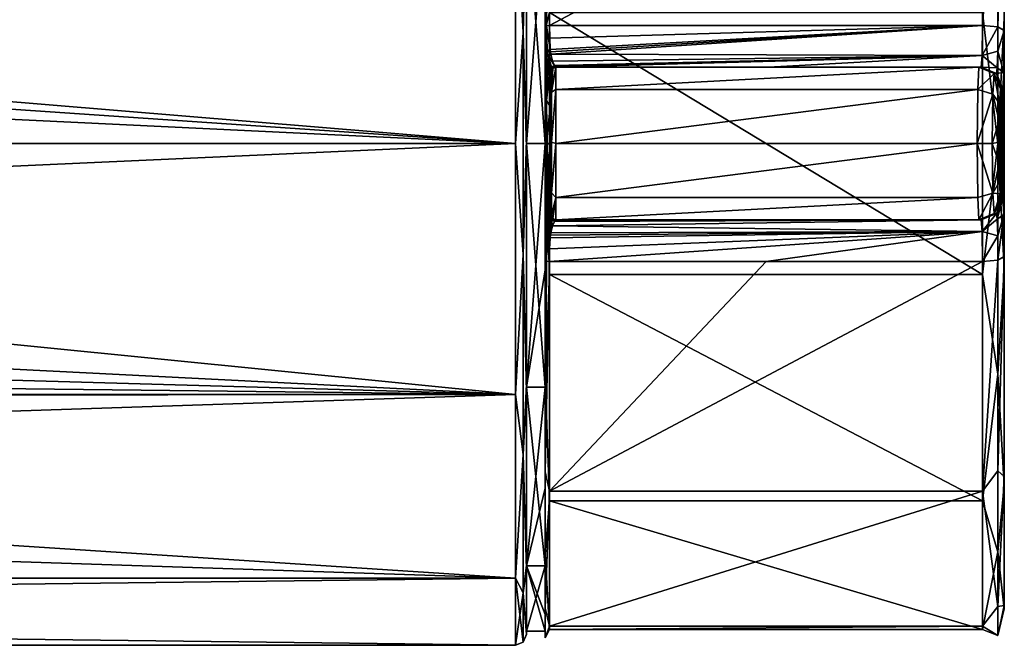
# Model space of a CAD drawing. Header units: metres. Extents: x -150 to 150, y -23 to 71.
# Tile 11 of 13: x 105 to 150, y -23 to 6. Entities that reach past the tile are written whole.
import ezdxf

# ---------------------------------------------------------------- set-up
doc = ezdxf.new("R2010")
doc.units = ezdxf.units.M
doc.layers.add('solid_26_009_130_XXX', color=7, linetype='CONTINUOUS')

msp = doc.modelspace()

# ---------------------------------------------------------------- linework, layer by layer
at = {"layer": 'solid_26_009_130_XXX'}
for points in [[(149.90741, 21.180714, 6.029254), (149.907562, -21.333866, -5.461726), (149.907562, 21.333427, -5.463437)], [(149.907562, 21.333427, -5.463437), (149.907562, -21.333866, -5.461726), (149.907684, -15.676447, -15.466255)], [(149.907562, 21.333427, -5.463437), (149.907684, -15.676447, -15.466255), (149.907684, 15.675041, -15.46768)], [(149.907288, 15.25854, 15.879529), (149.90741, -21.180296, 6.030725), (149.90741, 21.180714, 6.029254)], [(149.90741, 21.180714, 6.029254), (149.90741, -21.180296, 6.030725), (149.907562, -21.333866, -5.461726)], [(128.854691, 5.366802, 22.168701), (128.91626, 5.398714, 22.300518), (129.054565, 15.937211, 16.583456)], [(128.854721, 11.030671, 19.964403), (128.854691, 5.366802, 22.168701), (129.054565, 15.937211, 16.583456)], [(128.91626, 5.398714, 22.300518), (129.054489, 5.411765, 22.354429), (129.054565, 15.937211, 16.583456)], [(148.907532, 15.937211, 16.583698), (129.054565, 15.937211, 16.583456), (129.054489, 5.411765, 22.354429)], [(148.907455, 5.411765, 22.354671), (148.907532, 15.937211, 16.583698), (129.054489, 5.411765, 22.354429)], [(149.606796, 15.003987, 17.054596), (148.907532, 15.937211, 16.583698), (148.907455, 5.411765, 22.354671)], [(149.907684, 15.675041, -15.46768), (149.907684, -15.676447, -15.466255), (149.907745, -5.748523, -21.258066)], [(149.907684, 15.675041, -15.46768), (149.907745, -5.748523, -21.258066), (149.907745, 5.746369, -21.25865)], [(149.606796, 15.003987, 17.054596), (148.907455, 5.411765, 22.354671), (149.606735, 5.344671, 22.077538)], [(149.907288, 15.25854, 15.879529), (149.606735, 5.344671, 22.077538), (149.613342, 5.343138, 22.071205)], [(149.907288, 15.25854, 15.879529), (149.606796, 15.003987, 17.054596), (149.606735, 5.344671, 22.077538)], [(149.907288, 15.25854, 15.879529), (149.613342, 5.343138, 22.071205), (149.907227, 5.181652, 21.404163)], [(149.907288, 15.25854, 15.879529), (149.907227, 5.181652, 21.404163), (149.907288, -15.257607, 15.880424)], [(149.907288, 15.25854, 15.879529), (149.907288, -15.257607, 15.880424), (149.90741, -21.180296, 6.030725)], [(127.853554, 14.248958, 17.867628), (127.5, 11.5, 19.918585), (127.853554, 5.085394, 22.280567)], [(127.5, 11.5, -19.918585), (127.853554, 14.248958, -17.867628), (127.853554, 5.085394, -22.280567)], [(128, 11.375036, 19.41283), (127.853554, 14.248958, 17.867628), (127.853554, 5.085394, 22.280567)], [(127.853554, 5.085394, -22.280567), (127.853554, 14.248958, -17.867628), (128, 11.027403, -19.612391)], [(127.5, 11.5, 19.918585), (-127.5, 11.5, 19.918585), (-127.5, 0, 23)], [(127.5, 0, 23), (127.5, 11.5, 19.918585), (-127.5, 0, 23)], [(5.993629, 10.08392, -20.671589), (127.5, 11.5, -19.918585), (127.5, 0, -23)], [(127.853554, 5.085394, 22.280567), (127.5, 11.5, 19.918585), (127.5, 0, 23)], [(127.5, 0, -23), (127.5, 11.5, -19.918585), (127.853554, 5.085394, -22.280567)], [(128, 0.200335, 22.499094), (128, 11.375036, 19.41283), (127.853554, 5.085394, 22.280567)], [(128, 0, 22.387011), (128, 11.375036, 19.41283), (128, 0.200335, 22.499094)], [(128, 0, 22.387011), (128, 11.175027, 19.392683), (128, 11.375036, 19.41283)], [(127.853554, 5.085394, -22.280567), (128, 11.027403, -19.612391), (128, -0.200335, -22.499094)], [(128, 11.175027, -19.318745), (128, 0, -22.31307), (128, 11.027403, -19.612391)], [(128.850281, 0, -22.312933), (128, 0, -22.31307), (128, 11.175027, -19.318745)], [(128.850281, 0, -22.312933), (128, 11.175027, -19.318745), (128.850235, 11.175027, -19.318605)], [(128.849762, 11.175027, 19.39282), (128, 11.175027, 19.392683), (128, 0, 22.387011)], [(128.849762, 11.175027, 19.39282), (128, 0, 22.387011), (128.849731, 0, 22.387148)], [(128, 0, -22.31307), (128, -0.200335, -22.499094), (128, 11.027403, -19.612391)], [(128.849762, 11.175027, 19.39282), (128.849731, 0, 22.387148), (128.849762, 10.003901, 20.250048)], [(128.849762, 10.003901, 20.250048), (128.854691, 5.366802, 22.168701), (128.854721, 11.030671, 19.964403)], [(128.850235, 11.175027, -19.318605), (128.85025, 10.004671, -20.249329), (128.850281, 4.076435, -22.215107)], [(128.850235, 11.175027, -19.318605), (128.850281, 4.076435, -22.215107), (128.850281, 1.994145, -22.497784)], [(128.850281, 0, -22.312933), (128.850235, 11.175027, -19.318605), (128.850281, 1.994145, -22.497784)], [(128.85025, 10.004671, -20.249329), (128.855209, 10.910499, -20.029991), (128.85524, 5.233486, -22.200212)], [(128.85524, 5.233486, -22.200212), (128.855209, 10.910499, -20.029991), (129.055038, 6.001857, -22.202929)], [(149.607254, 10.569992, -20.105289), (149.607285, 0, -22.714426), (148.908005, 6.001857, -22.202686)], [(149.907745, 5.746369, -21.25865), (149.607285, 0, -22.714426), (149.607254, 10.569992, -20.105289)], [(8.657667, 8.103149, -21.525311), (5.993629, 10.08392, -20.671589), (127.5, 0, -23)], [(128.849762, 10.003901, 20.250048), (128.849731, 4.075724, 22.215578), (128.854691, 5.366802, 22.168701)], [(128.849731, 0, 22.387148), (128.849731, 4.075724, 22.215578), (128.849762, 10.003901, 20.250048)], [(128.850281, 4.076435, -22.215107), (128.85025, 10.004671, -20.249329), (128.85524, 5.233486, -22.200212)], [(10.571868, 5.604692, -22.306667), (8.657667, 8.103149, -21.525311), (127.5, 0, -23)], [(128.85524, 5.233486, -22.200212), (129.055038, 6.001857, -22.202929), (129.055038, -6.001857, -22.202929)], [(148.908005, -6.001857, -22.202686), (129.055038, -6.001857, -22.202929), (129.055038, 6.001857, -22.202929)], [(148.908005, 6.001857, -22.202686), (148.908005, -6.001857, -22.202686), (129.055038, 6.001857, -22.202929)], [(149.607285, 0, -22.714426), (148.908005, -6.001857, -22.202686), (148.908005, 6.001857, -22.202686)], [(10.571868, 5.604692, -22.306667), (127.5, 0, -23), (12.069973, 0, -23)], [(149.907745, 5.746369, -21.25865), (149.907745, -5.748523, -21.258066), (149.607285, 0, -22.714426)], [(127.853554, 5.085394, 22.280567), (127.5, 0, 23), (127.853554, -5.085394, 22.280567)], [(127.5, 0, -23), (127.853554, 5.085394, -22.280567), (127.853554, -5.085394, -22.280567)], [(128, 0.200335, 22.499094), (127.853554, 5.085394, 22.280567), (127.853554, -5.085394, 22.280567)], [(127.853554, -5.085394, -22.280567), (127.853554, 5.085394, -22.280567), (128, -0.200335, -22.499094)], [(128.849731, 4.075724, 22.215578), (128.860077, 4.734177, 22.413399), (128.854691, 5.366802, 22.168701)], [(128.850281, 4.076435, -22.215107), (128.85524, 5.233486, -22.200212), (128.85524, 2.581501, -22.662182)], [(128.886688, 4.185946, 22.81229), (128.91626, 5.398714, 22.300518), (128.854691, 5.366802, 22.168701)], [(128.860077, 4.734177, 22.413399), (128.886688, 4.185946, 22.81229), (128.854691, 5.366802, 22.168701)], [(128.85524, 2.581501, -22.662182), (128.85524, 5.233486, -22.200212), (129.055038, -6.001857, -22.202929)], [(128.886688, 4.185946, 22.81229), (128.951523, 4.275213, 22.904011), (128.91626, 5.398714, 22.300518)], [(129.085205, 4.316296, 22.93623), (129.054489, 5.411765, 22.354429), (128.91626, 5.398714, 22.300518)], [(128.951523, 4.275213, 22.904011), (129.085205, 4.316296, 22.93623), (128.91626, 5.398714, 22.300518)], [(129.059692, 4.823497, 22.578375), (148.907455, 5.411765, 22.354671), (129.054489, 5.411765, 22.354429)], [(129.059692, 4.823497, 22.578375), (129.054489, 5.411765, 22.354429), (129.085205, 4.316296, 22.93623)], [(129.059692, 4.823497, 22.578375), (129.085205, 4.316296, 22.93623), (148.907455, 5.411765, 22.354671)], [(129.098328, 4.198947, 23.050398), (148.907455, 5.411765, 22.354671), (129.085205, 4.316296, 22.93623)], [(129.098328, 4.198947, 23.050398), (129.115021, 4.09059, 23.170502), (148.907455, 5.411765, 22.354671)], [(129.115021, 4.09059, 23.170502), (148.888321, 4.035631, 23.238113), (148.907455, 5.411765, 22.354671)], [(149.606735, 5.344671, 22.077538), (148.907455, 5.411765, 22.354671), (148.888321, 4.035631, 23.238113)], [(149.613342, 5.343138, 22.071205), (149.606735, 5.344671, 22.077538), (148.888321, 4.035631, 23.238113)], [(149.604935, 4.233908, 22.622044), (149.613342, 5.343138, 22.071205), (148.888321, 4.035631, 23.238113)], [(149.907227, 5.181652, 21.404163), (149.613342, 5.343138, 22.071205), (149.604935, 4.233908, 22.622044)], [(149.888062, 3.25267, 22.642824), (149.907227, 5.181652, 21.404163), (149.604935, 4.233908, 22.622044)], [(149.907227, -5.181652, 21.404163), (149.907227, 5.181652, 21.404163), (149.888062, 3.25267, 22.642824)], [(149.907288, -15.257607, 15.880424), (149.907227, 5.181652, 21.404163), (149.907227, -5.181652, 21.404163)], [(128.849731, 4.075724, 22.215578), (128.858963, 4.131292, 22.514263), (128.860077, 4.734177, 22.413399)], [(128.858963, 4.131292, 22.514263), (128.886688, 4.185946, 22.81229), (128.860077, 4.734177, 22.413399)], [(128.849731, 4.075724, 22.215578), (128.886688, 4.185946, 22.81229), (128.858963, 4.131292, 22.514263)], [(128.900314, 4.060149, 22.939283), (128.886688, 4.185946, 22.81229), (128.849731, 4.075724, 22.215578)], [(128.900314, 4.060149, 22.939283), (128.849731, 4.075724, 22.215578), (128.849731, 2.035827, 22.494392)], [(128.849731, 0, 22.387148), (128.849731, 2.035827, 22.494392), (128.849731, 4.075724, 22.215578)], [(128.850281, 1.994145, -22.497784), (128.850281, 4.076435, -22.215107), (128.85524, 2.581501, -22.662182)], [(128.900314, 4.060149, 22.939283), (128.951523, 4.275213, 22.904011), (128.886688, 4.185946, 22.81229)], [(128.917755, 3.943356, 23.073812), (128.951523, 4.275213, 22.904011), (128.900314, 4.060149, 22.939283)], [(128.983521, 4.043312, 23.149023), (128.951523, 4.275213, 22.904011), (128.917755, 3.943356, 23.073812)], [(129.115021, 4.09059, 23.170502), (129.085205, 4.316296, 22.93623), (128.951523, 4.275213, 22.904011)], [(128.983521, 4.043312, 23.149023), (129.115021, 4.09059, 23.170502), (128.951523, 4.275213, 22.904011)], [(128.983521, 4.043312, 23.149023), (129.189529, 3.776918, 23.640602), (129.115021, 4.09059, 23.170502)], [(129.098328, 4.198947, 23.050398), (129.085205, 4.316296, 22.93623), (129.115021, 4.09059, 23.170502)], [(129.115021, 4.09059, 23.170502), (129.189529, 3.776918, 23.640602), (148.888321, 4.035631, 23.238113)], [(149.580475, 3.473095, 23.597004), (149.604935, 4.233908, 22.622044), (148.888321, 4.035631, 23.238113)], [(149.888062, 3.25267, 22.642824), (149.604935, 4.233908, 22.622044), (149.580475, 3.473095, 23.597004)], [(128.917755, 3.943356, 23.073812), (128.900314, 4.060149, 22.939283), (128.849731, 2.035827, 22.494392)], [(128.91774, 1.97876, 23.324568), (128.917755, 3.943356, 23.073812), (128.849731, 2.035827, 22.494392)], [(128.991776, 3.605711, 23.578409), (128.917755, 3.943356, 23.073812), (128.91774, 1.97876, 23.324568)], [(128.983521, 4.043312, 23.149023), (128.917755, 3.943356, 23.073812), (129.1436, 3.51838, 24.179108)], [(129.1436, 3.51838, 24.179108), (128.917755, 3.943356, 23.073812), (128.991776, 3.605711, 23.578409)], [(128.983521, 4.043312, 23.149023), (129.278976, 3.576094, 24.172132), (129.189529, 3.776918, 23.640602)], [(128.983521, 4.043312, 23.149023), (129.1436, 3.51838, 24.179108), (129.278976, 3.576094, 24.172132)], [(129.189529, 3.776918, 23.640602), (129.278976, 3.576094, 24.172132), (148.888321, 4.035631, 23.238113)], [(129.278976, 3.576094, 24.172132), (129.322113, 3.518685, 24.479162), (148.888321, 4.035631, 23.238113)], [(129.322113, 3.518685, 24.479162), (129.345413, 3.5, 24.784243), (148.888321, 4.035631, 23.238113)], [(129.345413, 3.5, 24.784243), (139.092255, 3.5, 24.784363), (148.888321, 4.035631, 23.238113)], [(139.092255, 3.5, 24.784363), (148.839096, 3.5, 24.784481), (148.888321, 4.035631, 23.238113)], [(149.580475, 3.473095, 23.597004), (148.888321, 4.035631, 23.238113), (148.839096, 3.5, 24.784481)], [(128.991776, 3.605711, 23.578409), (128.91774, 1.97876, 23.324568), (129.08168, 3.386764, 24.155722)], [(129.08168, 3.386764, 24.155722), (128.91774, 1.97876, 23.324568), (129.08168, 1.697497, 24.332851)], [(129.1436, 3.51838, 24.179108), (128.991776, 3.605711, 23.578409), (129.08168, 3.386764, 24.155722)], [(129.204498, 3.441814, 24.789915), (129.1436, 3.51838, 24.179108), (129.08168, 3.386764, 24.155722)], [(129.204498, 3.441814, 24.789915), (129.08168, 3.386764, 24.155722), (129.123123, 3.323043, 24.474482)], [(129.123123, 3.323043, 24.474482), (129.08168, 3.386764, 24.155722), (129.08168, 1.697497, 24.332851)], [(129.145584, 3.301071, 24.792286), (129.123123, 3.323043, 24.474482), (129.08168, 1.697497, 24.332851)], [(129.148666, 3.300534, 24.89468), (129.145584, 3.301071, 24.792286), (129.08168, 1.697497, 24.332851)], [(129.149689, 3.3, 24.997101), (129.148666, 3.300534, 24.89468), (129.08168, 1.697497, 24.332851)], [(129.149689, 1.641818, 25.160467), (129.149689, 3.3, 24.997101), (129.08168, 1.697497, 24.332851)], [(129.204498, 3.441814, 24.789915), (129.123123, 3.323043, 24.474482), (129.145584, 3.301071, 24.792286)], [(129.1436, 3.51838, 24.179108), (129.322113, 3.518685, 24.479162), (129.278976, 3.576094, 24.172132)], [(129.1436, 3.51838, 24.179108), (129.345413, 3.5, 24.784243), (129.322113, 3.518685, 24.479162)], [(129.204498, 3.441814, 24.789915), (129.345413, 3.5, 24.784243), (129.1436, 3.51838, 24.179108)], [(129.208282, 3.441426, 24.997101), (129.204498, 3.441814, 24.789915), (129.145584, 3.301071, 24.792286)], [(129.208282, 3.441426, 24.997101), (129.145584, 3.301071, 24.792286), (129.148666, 3.300534, 24.89468)], [(129.208282, 3.441426, 24.997101), (129.148666, 3.300534, 24.89468), (129.149689, 3.3, 24.997101)], [(129.149628, 2.359328, 30.807451), (129.349625, 2.474874, 30.97505), (129.349655, 3.5, 28.500175)], [(129.208237, 3.441421, 28.500174), (129.149628, 2.359328, 30.807451), (129.349655, 3.5, 28.500175)], [(129.208237, 3.441421, 28.500174), (129.149658, 3.3, 28.500174), (129.149628, 2.359328, 30.807451)], [(129.149658, 3.3, 28.500174), (129.149658, -3.297427, 28.630459), (129.149628, 2.359328, 30.807451)], [(129.149689, 3.3, 24.997101), (129.149658, 3.3, 28.500174), (129.208237, 3.441421, 28.500174)], [(129.149658, 3.3, 28.500174), (129.149658, -3.3, 28.500174), (129.149658, -3.299357, 28.565329)], [(129.149689, 3.3, 24.997101), (129.149658, -3.3, 28.500174), (129.149658, 3.3, 28.500174)], [(129.149689, 1.641818, 25.160467), (129.149658, -3.3, 28.500174), (129.149689, 3.3, 24.997101)], [(129.149658, 3.3, 28.500174), (129.149658, -3.299357, 28.565329), (129.149658, -3.297427, 28.630459)], [(129.208282, 3.441426, 24.997101), (129.149689, 3.3, 24.997101), (129.208237, 3.441421, 28.500174)], [(129.208282, 3.441426, 24.997101), (129.345413, 3.5, 24.784243), (129.204498, 3.441814, 24.789915)], [(129.208282, 3.441426, 24.997101), (129.208237, 3.441421, 28.500174), (129.349655, 3.5, 28.500175)], [(129.208282, 3.441426, 24.997101), (129.349701, 3.5, 24.997103), (129.345413, 3.5, 24.784243)], [(129.208282, 3.441426, 24.997101), (129.349655, 3.5, 28.500175), (129.349701, 3.5, 24.997103)], [(129.348572, 3.5, 24.888002), (139.092255, 3.5, 24.784363), (129.345413, 3.5, 24.784243)], [(129.348572, 3.5, 24.888002), (129.345413, 3.5, 24.784243), (129.349701, 3.5, 24.997103)], [(129.348572, 3.5, 24.888002), (129.349701, 3.5, 24.997103), (139.092255, 3.5, 24.784363)], [(129.349625, 2.474874, 30.97505), (148.689438, 2.475004, 30.975157), (148.739914, 3.5, 28.500414)], [(129.349625, 2.474874, 30.97505), (148.739914, 3.5, 28.500414), (129.349655, 3.5, 28.500175)], [(129.349701, 3.5, 24.997103), (129.349655, 3.5, 28.500175), (148.739914, 3.5, 28.500414)], [(129.349701, 3.5, 24.997103), (148.739914, 3.5, 28.500414), (139.092255, 3.5, 24.784363)], [(148.791229, 3.5, 26.642494), (148.839096, 3.5, 24.784481), (139.092255, 3.5, 24.784363)], [(148.791229, 3.5, 26.642494), (139.092255, 3.5, 24.784363), (148.739914, 3.5, 28.500414)], [(149.445847, 3.207902, 28.520569), (148.739914, 3.5, 28.500414), (148.689438, 2.475004, 30.975157)], [(149.381088, 2.268675, 30.788605), (149.445847, 3.207902, 28.520569), (148.689438, 2.475004, 30.975157)], [(148.791229, 3.5, 26.642494), (148.739914, 3.5, 28.500414), (149.445847, 3.207902, 28.520569)], [(148.791229, 3.5, 26.642494), (149.445847, 3.207902, 28.520569), (148.839096, 3.5, 24.784481)], [(149.54509, 3.208003, 24.802011), (149.580475, 3.473095, 23.597004), (148.839096, 3.5, 24.784481)], [(149.445847, 3.207902, 28.520569), (149.54509, 3.208003, 24.802011), (148.839096, 3.5, 24.784481)], [(149.381088, 2.268675, 30.788605), (149.690933, 1.835834, 30.229765), (149.445847, 3.207902, 28.520569)], [(149.445847, 3.207902, 28.520569), (149.739471, 2.502455, 28.529938), (149.54509, 3.208003, 24.802011)], [(149.445847, 3.207902, 28.520569), (149.690933, 1.835834, 30.229765), (149.739471, 2.502455, 28.529938)], [(149.888062, 3.25267, 22.642824), (149.580475, 3.473095, 23.597004), (149.54509, 3.208003, 24.802011)], [(149.838776, 2.502502, 24.809708), (149.888062, 3.25267, 22.642824), (149.54509, 3.208003, 24.802011)], [(149.790375, 2.502506, 26.687908), (149.838776, 2.502502, 24.809708), (149.54509, 3.208003, 24.802011)], [(149.790375, 2.502506, 26.687908), (149.54509, 3.208003, 24.802011), (149.739471, 2.502455, 28.529938)], [(149.888046, -3.252295, 22.643299), (149.888062, 3.25267, 22.642824), (149.838776, 2.502502, 24.809708)], [(149.888046, -3.252295, 22.643299), (149.907227, -5.181652, 21.404163), (149.888062, 3.25267, 22.642824)], [(128.850281, 1.994145, -22.497784), (128.85524, 2.581501, -22.662182), (128.85524, -0.106441, -22.808491)], [(128.85524, -0.106441, -22.808491), (128.85524, 2.581501, -22.662182), (129.055038, -6.001857, -22.202929)], [(129.149612, 0.065013, 31.799519), (129.349609, 0, 32.000175), (129.349625, 2.474874, 30.97505)], [(129.149628, 2.359328, 30.807451), (129.149612, 0.065013, 31.799519), (129.349625, 2.474874, 30.97505)], [(129.149628, 2.359328, 30.807451), (129.149628, -2.266594, 30.898613), (129.149612, 0.065013, 31.799519)], [(129.149628, 2.359328, 30.807451), (129.149658, -3.297427, 28.630459), (129.149628, -2.266594, 30.898613)], [(129.349609, 0, 32.000175), (148.668518, -0.000092, 32.000412), (148.689438, 2.475004, 30.975157)], [(129.349625, 2.474874, 30.97505), (129.349609, 0, 32.000175), (148.689438, 2.475004, 30.975157)], [(149.381088, 2.268675, 30.788605), (148.689438, 2.475004, 30.975157), (148.668518, -0.000092, 32.000412)], [(149.354263, 0.000001, 31.72814), (149.381088, 2.268675, 30.788605), (148.668518, -0.000092, 32.000412)], [(149.354263, 0.000001, 31.72814), (149.674393, 1.030514, 30.809381), (149.381088, 2.268675, 30.788605)], [(149.381088, 2.268675, 30.788605), (149.674393, 1.030514, 30.809381), (149.690933, 1.835834, 30.229765)], [(149.739471, 2.502455, 28.529938), (149.690933, 1.835834, 30.229765), (149.711777, -2.306647, 29.499798)], [(149.739471, 2.502455, 28.529938), (149.711777, -2.306647, 29.499798), (149.739548, -2.502502, 28.527071)], [(149.7901, -2.502502, 26.697802), (149.790375, 2.502506, 26.687908), (149.739471, 2.502455, 28.529938)], [(149.7901, -2.502502, 26.697802), (149.739471, 2.502455, 28.529938), (149.739548, -2.502502, 28.527071)], [(149.7901, -2.502502, 26.697802), (149.838776, -2.502502, 24.809576), (149.790375, 2.502506, 26.687908)], [(149.790375, 2.502506, 26.687908), (149.838776, -2.502502, 24.809576), (149.838776, 2.502502, 24.809708)], [(149.888046, -3.252295, 22.643299), (149.838776, 2.502502, 24.809708), (149.838776, -2.502502, 24.809576)], [(128.91774, 1.97876, 23.324568), (128.849731, 2.035827, 22.494392), (128.849731, -0.02108, 22.586348)], [(128.849731, 0, 22.387148), (128.849731, -0.02108, 22.586348), (128.849731, 2.035827, 22.494392)], [(128.91774, 0, 23.408352), (128.91774, 1.97876, 23.324568), (128.849731, -0.02108, 22.586348)], [(128.850281, -0.105402, -22.585772), (128.850281, 1.994145, -22.497784), (128.85524, -0.106441, -22.808491)], [(128.850281, 0, -22.312933), (128.850281, 1.994145, -22.497784), (128.850281, -0.105402, -22.585772)], [(129.08168, 1.697497, 24.332851), (128.91774, 1.97876, 23.324568), (128.91774, 0, 23.408352)], [(149.690933, 1.835834, 30.229765), (149.674393, 1.030514, 30.809381), (149.688354, -1.747976, 30.31991)], [(149.690933, 1.835834, 30.229765), (149.688354, -1.747976, 30.31991), (149.711777, -2.306647, 29.499798)], [(129.08168, 1.697497, 24.332851), (128.91774, 0, 23.408352), (129.08168, 0, 24.391991)], [(129.149689, 1.641818, 25.160467), (129.08168, 1.697497, 24.332851), (129.08168, 0, 24.391991)], [(129.149689, 1.641818, 25.160467), (129.08168, -0.011383, 24.391987), (129.08168, -0.022766, 24.391979)], [(129.149689, -0.023533, 25.213976), (129.149689, 1.641818, 25.160467), (129.08168, -0.022766, 24.391979)], [(129.149689, 1.641818, 25.160467), (129.08168, 0, 24.391991), (129.08168, -0.011383, 24.391987)], [(129.149689, -0.023533, 25.213976), (129.149658, -3.3, 28.500174), (129.149689, 1.641818, 25.160467)], [(149.354263, 0.000001, 31.72814), (149.668076, 0.062953, 31.030527), (149.674393, 1.030514, 30.809381)], [(149.674393, 1.030514, 30.809381), (149.668076, 0.062953, 31.030527), (149.672989, -0.91451, 30.858307)], [(149.674393, 1.030514, 30.809381), (149.672989, -0.91451, 30.858307), (149.688354, -1.747976, 30.31991)], [(128, -11.027403, 19.612391), (128, 0.200335, 22.499094), (127.853554, -5.085394, 22.280567)], [(128, 0, 22.387011), (128, 0.200335, 22.499094), (128, -11.027403, 19.612391)], [(128, -11.175027, 19.392683), (128, 0, 22.387011), (128, -11.027403, 19.612391)], [(128, 0, -22.31307), (128, -11.375036, -19.41283), (128, -0.200335, -22.499094)], [(128, 0, -22.31307), (128, -11.175027, -19.318745), (128, -11.375036, -19.41283)], [(128.850235, -11.175027, -19.318605), (128, -11.175027, -19.318745), (128, 0, -22.31307)], [(128.850235, -11.175027, -19.318605), (128, 0, -22.31307), (128.850281, 0, -22.312933)], [(128.849731, 0, 22.387148), (128, 0, 22.387011), (128, -11.175027, 19.392683)], [(128.849731, 0, 22.387148), (128, -11.175027, 19.392683), (128.849731, -5.784503, 21.625626)], [(128.91774, -0.010924, 23.40835), (128.91774, 0, 23.408352), (128.849731, -0.02108, 22.586348)], [(128.849731, 0, 22.387148), (128.849731, -5.784503, 21.625626), (128.849731, -0.02108, 22.586348)], [(128.850235, -11.175027, -19.318605), (128.850281, 0, -22.312933), (128.85025, -10.76507, -19.855537)], [(128.850281, 0, -22.312933), (128.850281, -0.105402, -22.585772), (128.85025, -10.76507, -19.855537)], [(129.08168, 0, 24.391991), (128.91774, 0, 23.408352), (128.91774, -0.010924, 23.40835)], [(129.08168, 0, 24.391991), (128.91774, -0.010924, 23.40835), (129.08168, -0.011383, 24.391987)], [(129.149612, 0.065013, 31.799519), (129.149628, -2.266594, 30.898613), (129.349609, 0, 32.000175)], [(129.149628, -2.266594, 30.898613), (129.349625, -2.474874, 30.97505), (129.349609, 0, 32.000175)], [(129.349609, 0, 32.000175), (129.349625, -2.474874, 30.97505), (148.668518, -0.000092, 32.000412)], [(149.381088, -2.268672, 30.788605), (149.354263, 0.000001, 31.72814), (148.668518, -0.000092, 32.000412)], [(149.607285, 0, -22.714426), (149.607254, -10.569992, -20.105289), (148.908005, -6.001857, -22.202686)], [(149.354263, 0.000001, 31.72814), (149.672989, -0.91451, 30.858307), (149.668076, 0.062953, 31.030527)], [(149.381088, -2.268672, 30.788605), (149.672989, -0.91451, 30.858307), (149.354263, 0.000001, 31.72814)], [(149.907745, -5.748523, -21.258066), (149.607254, -10.569992, -20.105289), (149.607285, 0, -22.714426)], [(127.5, 0, 23), (-127.5, 0, 23), (-127.5, -11.5, 19.918585)], [(127.5, -11.5, 19.918585), (127.5, 0, 23), (-127.5, -11.5, 19.918585)], [(10.572888, -5.602874, -22.307125), (12.069973, 0, -23), (127.5, -11.5, -19.918585)], [(12.069973, 0, -23), (127.5, 0, -23), (127.5, -11.5, -19.918585)], [(127.853554, -5.085394, 22.280567), (127.5, 0, 23), (127.5, -11.5, 19.918585)], [(127.5, -11.5, -19.918585), (127.5, 0, -23), (127.853554, -5.085394, -22.280567)], [(127.853554, -5.085394, -22.280567), (128, -0.200335, -22.499094), (128, -11.375036, -19.41283)], [(128.91774, -0.021848, 23.408342), (128.91774, -0.010924, 23.40835), (128.849731, -0.02108, 22.586348)], [(128.91774, -0.021848, 23.408342), (128.849731, -0.02108, 22.586348), (128.849731, -2.057132, 22.492455)], [(128.849731, -5.784503, 21.625626), (128.849731, -2.057132, 22.492455), (128.849731, -0.02108, 22.586348)], [(128.91774, -1.989652, 23.323641), (128.91774, -0.021848, 23.408342), (128.849731, -2.057132, 22.492455)], [(128.85025, -10.76507, -19.855537), (128.850281, -0.105402, -22.585772), (128.855209, -10.692193, -20.147369)], [(128.850281, -0.105402, -22.585772), (128.85524, -0.106441, -22.808491), (128.855209, -10.692193, -20.147369)], [(128.855209, -10.692193, -20.147369), (128.85524, -0.106441, -22.808491), (129.055038, -6.001857, -22.202929)], [(129.08168, -0.011383, 24.391987), (128.91774, -0.010924, 23.40835), (128.91774, -0.021848, 23.408342)], [(129.08168, -0.011383, 24.391987), (128.91774, -0.021848, 23.408342), (129.08168, -0.022766, 24.391979)], [(129.08168, -0.022766, 24.391979), (128.91774, -0.021848, 23.408342), (128.91774, -1.989652, 23.323641)], [(129.08168, -0.022766, 24.391979), (128.91774, -1.989652, 23.323641), (129.08168, -1.708849, 24.332058)], [(129.149689, -0.023533, 25.213976), (129.08168, -0.022766, 24.391979), (129.08168, -1.708849, 24.332058)], [(129.149689, -1.6653, 25.158924), (129.149689, -0.023533, 25.213976), (129.08168, -1.708849, 24.332058)], [(129.149689, -1.6653, 25.158924), (129.149658, -3.3, 28.500174), (129.149689, -0.023533, 25.213976)], [(129.349625, -2.474874, 30.97505), (148.689438, -2.475069, 30.975092), (148.668518, -0.000092, 32.000412)], [(149.381088, -2.268672, 30.788605), (148.668518, -0.000092, 32.000412), (148.689438, -2.475069, 30.975092)], [(149.381088, -2.268672, 30.788605), (149.688354, -1.747976, 30.31991), (149.672989, -0.91451, 30.858307)], [(129.08168, -1.708849, 24.332058), (128.91774, -1.989652, 23.323641), (129.08168, -3.386756, 24.155724)], [(129.149689, -1.6653, 25.158924), (129.08168, -1.708849, 24.332058), (129.149689, -3.3, 24.997101)], [(129.08168, -1.708849, 24.332058), (129.08168, -3.386756, 24.155724), (129.123169, -3.322981, 24.474943)], [(129.08168, -1.708849, 24.332058), (129.123169, -3.322981, 24.474943), (129.145584, -3.301071, 24.792286)], [(129.08168, -1.708849, 24.332058), (129.145584, -3.301071, 24.792286), (129.148666, -3.300534, 24.89468)], [(129.08168, -1.708849, 24.332058), (129.148666, -3.300534, 24.89468), (129.149689, -3.3, 24.997101)], [(129.149689, -1.6653, 25.158924), (129.149689, -3.3, 24.997101), (129.149658, -3.3, 28.500174)], [(149.381088, -2.268672, 30.788605), (149.711777, -2.306647, 29.499798), (149.688354, -1.747976, 30.31991)], [(128.91774, -1.989652, 23.323641), (128.849731, -2.057132, 22.492455), (128.917755, -3.94336, 23.073811)], [(128.849731, -2.057132, 22.492455), (128.849731, -4.076435, 22.215446), (128.917755, -3.94336, 23.073811)], [(128.849731, -5.784503, 21.625626), (128.849731, -4.076435, 22.215446), (128.849731, -2.057132, 22.492455)], [(128.91774, -1.989652, 23.323641), (128.991608, -3.60626, 23.577307), (129.08168, -3.386756, 24.155724)], [(128.91774, -1.989652, 23.323641), (128.917755, -3.94336, 23.073811), (128.991608, -3.60626, 23.577307)], [(129.149628, -2.266594, 30.898613), (129.149658, -3.297427, 28.630459), (129.349625, -2.474874, 30.97505)], [(129.149658, -3.3, 28.500174), (129.208237, -3.441421, 28.500174), (129.349625, -2.474874, 30.97505)], [(129.149658, -3.299357, 28.565329), (129.149658, -3.3, 28.500174), (129.349625, -2.474874, 30.97505)], [(129.149658, -3.297427, 28.630459), (129.149658, -3.299357, 28.565329), (129.349625, -2.474874, 30.97505)], [(129.208237, -3.441421, 28.500174), (129.349655, -3.5, 28.500175), (129.349625, -2.474874, 30.97505)], [(129.349625, -2.474874, 30.97505), (129.349655, -3.5, 28.500175), (148.689438, -2.475069, 30.975092)], [(129.349655, -3.5, 28.500175), (148.739914, -3.5, 28.500414), (148.689438, -2.475069, 30.975092)], [(149.381088, -2.268672, 30.788605), (148.689438, -2.475069, 30.975092), (148.739914, -3.5, 28.500414)], [(149.445847, -3.207899, 28.520569), (149.381088, -2.268672, 30.788605), (148.739914, -3.5, 28.500414)], [(149.445847, -3.207899, 28.520569), (149.711777, -2.306647, 29.499798), (149.381088, -2.268672, 30.788605)], [(149.445847, -3.207899, 28.520569), (149.739548, -2.502502, 28.527071), (149.711777, -2.306647, 29.499798)], [(149.445847, -3.207899, 28.520569), (149.54509, -3.207999, 24.802011), (149.838776, -2.502502, 24.809576)], [(149.445847, -3.207899, 28.520569), (149.838776, -2.502502, 24.809576), (149.7901, -2.502502, 26.697802)], [(149.445847, -3.207899, 28.520569), (149.7901, -2.502502, 26.697802), (149.739548, -2.502502, 28.527071)], [(149.838776, -2.502502, 24.809576), (149.54509, -3.207999, 24.802011), (149.580475, -3.473207, 23.596748)], [(149.888046, -3.252295, 22.643299), (149.838776, -2.502502, 24.809576), (149.580475, -3.473207, 23.596748)], [(128.917755, -3.94336, 23.073811), (128.983536, -4.043313, 23.149025), (129.1436, -3.518377, 24.179108)], [(128.991608, -3.60626, 23.577307), (128.917755, -3.94336, 23.073811), (129.1436, -3.518377, 24.179108)], [(128.983536, -4.043313, 23.149025), (129.115005, -4.09059, 23.170502), (129.1436, -3.518377, 24.179108)], [(128.991608, -3.60626, 23.577307), (129.1436, -3.518377, 24.179108), (129.08168, -3.386756, 24.155724)], [(129.145584, -3.301071, 24.792286), (129.123169, -3.322981, 24.474943), (129.08168, -3.386756, 24.155724)], [(129.204498, -3.441813, 24.789915), (129.145584, -3.301071, 24.792286), (129.08168, -3.386756, 24.155724)], [(129.204498, -3.441813, 24.789915), (129.08168, -3.386756, 24.155724), (129.1436, -3.518377, 24.179108)], [(129.1436, -3.518377, 24.179108), (129.115005, -4.09059, 23.170502), (129.189545, -3.776868, 23.640701)], [(129.204498, -3.441813, 24.789915), (129.1436, -3.518377, 24.179108), (129.322113, -3.518688, 24.479132)], [(129.1436, -3.518377, 24.179108), (129.278961, -3.576094, 24.172132), (129.322113, -3.518688, 24.479132)], [(129.1436, -3.518377, 24.179108), (129.189545, -3.776868, 23.640701), (129.278961, -3.576094, 24.172132)], [(129.148666, -3.300534, 24.89468), (129.145584, -3.301071, 24.792286), (129.204498, -3.441813, 24.789915)], [(129.148666, -3.300534, 24.89468), (129.204498, -3.441813, 24.789915), (129.149689, -3.3, 24.997101)], [(129.208267, -3.441417, 24.997101), (129.208237, -3.441421, 28.500174), (129.149658, -3.3, 28.500174)], [(129.149689, -3.3, 24.997101), (129.208267, -3.441417, 24.997101), (129.149658, -3.3, 28.500174)], [(129.149689, -3.3, 24.997101), (129.204498, -3.441813, 24.789915), (129.208267, -3.441417, 24.997101)], [(129.189545, -3.776868, 23.640701), (148.888321, -4.035293, 23.238544), (148.839096, -3.5, 24.784481)], [(129.189545, -3.776868, 23.640701), (148.839096, -3.5, 24.784481), (129.278961, -3.576094, 24.172132)], [(129.208267, -3.441417, 24.997101), (129.204498, -3.441813, 24.789915), (129.345413, -3.5, 24.784243)], [(129.204498, -3.441813, 24.789915), (129.322113, -3.518688, 24.479132), (129.345413, -3.5, 24.784243)], [(129.208267, -3.441417, 24.997101), (129.349701, -3.5, 24.997101), (129.208237, -3.441421, 28.500174)], [(129.349701, -3.5, 24.997101), (129.349655, -3.5, 28.500175), (129.208237, -3.441421, 28.500174)], [(129.348572, -3.5, 24.888168), (129.208267, -3.441417, 24.997101), (129.345413, -3.5, 24.784243)], [(129.348572, -3.5, 24.888168), (129.349701, -3.5, 24.997101), (129.208267, -3.441417, 24.997101)], [(129.322113, -3.518688, 24.479132), (129.278961, -3.576094, 24.172132), (148.839096, -3.5, 24.784481)], [(129.345413, -3.5, 24.784243), (129.322113, -3.518688, 24.479132), (148.839096, -3.5, 24.784481)], [(129.348572, -3.5, 24.888168), (129.345413, -3.5, 24.784243), (148.839096, -3.5, 24.784481)], [(129.348572, -3.5, 24.888168), (148.839096, -3.5, 24.784481), (129.349701, -3.5, 24.997101)], [(129.349655, -3.5, 28.500175), (148.839096, -3.5, 24.784481), (148.739914, -3.5, 28.500414)], [(129.349701, -3.5, 24.997101), (148.839096, -3.5, 24.784481), (129.349655, -3.5, 28.500175)], [(149.445847, -3.207899, 28.520569), (148.739914, -3.5, 28.500414), (149.54509, -3.207999, 24.802011)], [(148.791229, -3.5, 26.642494), (149.54509, -3.207999, 24.802011), (148.739914, -3.5, 28.500414)], [(148.791229, -3.5, 26.642494), (148.739914, -3.5, 28.500414), (148.839096, -3.5, 24.784481)], [(148.791229, -3.5, 26.642494), (148.839096, -3.5, 24.784481), (149.54509, -3.207999, 24.802011)], [(148.888321, -4.035293, 23.238544), (149.54509, -3.207999, 24.802011), (148.839096, -3.5, 24.784481)], [(148.888321, -4.035293, 23.238544), (149.580475, -3.473207, 23.596748), (149.54509, -3.207999, 24.802011)], [(148.888321, -4.035293, 23.238544), (149.604935, -4.234127, 22.621866), (149.580475, -3.473207, 23.596748)], [(149.888046, -3.252295, 22.643299), (149.580475, -3.473207, 23.596748), (149.604935, -4.234127, 22.621866)], [(149.888046, -3.252295, 22.643299), (149.604935, -4.234127, 22.621866), (149.613342, -5.343137, 22.071203)], [(149.888046, -3.252295, 22.643299), (149.613342, -5.343137, 22.071203), (149.907227, -5.181652, 21.404163)], [(128.849731, -4.076435, 22.215446), (128.900314, -4.060164, 22.939266), (128.917755, -3.94336, 23.073811)], [(128.858978, -4.131296, 22.51442), (128.900314, -4.060164, 22.939266), (128.849731, -4.076435, 22.215446)], [(128.858978, -4.131296, 22.51442), (128.886673, -4.185953, 22.812283), (128.900314, -4.060164, 22.939266)], [(128.900314, -4.060164, 22.939266), (128.886673, -4.185953, 22.812283), (128.951523, -4.275203, 22.904016)], [(128.900314, -4.060164, 22.939266), (128.951523, -4.275203, 22.904016), (128.917755, -3.94336, 23.073811)], [(128.951523, -4.275203, 22.904016), (128.983536, -4.043313, 23.149025), (128.917755, -3.94336, 23.073811)], [(128.951523, -4.275203, 22.904016), (129.085205, -4.316178, 22.936338), (128.983536, -4.043313, 23.149025)], [(128.983536, -4.043313, 23.149025), (129.085205, -4.316178, 22.936338), (129.098282, -4.199263, 23.05007)], [(128.983536, -4.043313, 23.149025), (129.098282, -4.199263, 23.05007), (129.115005, -4.09059, 23.170502)], [(148.888321, -4.035293, 23.238544), (129.054489, -5.411765, 22.354429), (138.980972, -5.411765, 22.354551)], [(129.059692, -4.823564, 22.578339), (129.054489, -5.411765, 22.354429), (148.888321, -4.035293, 23.238544)], [(129.085205, -4.316178, 22.936338), (129.059692, -4.823564, 22.578339), (148.888321, -4.035293, 23.238544)], [(129.098282, -4.199263, 23.05007), (129.085205, -4.316178, 22.936338), (148.888321, -4.035293, 23.238544)], [(129.115005, -4.09059, 23.170502), (129.098282, -4.199263, 23.05007), (148.888321, -4.035293, 23.238544)], [(129.189545, -3.776868, 23.640701), (129.115005, -4.09059, 23.170502), (148.888321, -4.035293, 23.238544)], [(148.888321, -4.035293, 23.238544), (138.980972, -5.411765, 22.354551), (148.907455, -5.411765, 22.354671)], [(148.888321, -4.035293, 23.238544), (148.907455, -5.411765, 22.354671), (149.604935, -4.234127, 22.621866)], [(128.849731, -4.076435, 22.215446), (128.849747, -9.359074, 20.556005), (128.854691, -5.366802, 22.168701)], [(128.858978, -4.131296, 22.51442), (128.849731, -4.076435, 22.215446), (128.854691, -5.366802, 22.168701)], [(128.849731, -5.784503, 21.625626), (128.849747, -9.359074, 20.556005), (128.849731, -4.076435, 22.215446)], [(128.858978, -4.131296, 22.51442), (128.854691, -5.366802, 22.168701), (128.860062, -4.735328, 22.412769)], [(128.858978, -4.131296, 22.51442), (128.860062, -4.735328, 22.412769), (128.886673, -4.185953, 22.812283)], [(128.860062, -4.735328, 22.412769), (128.91626, -5.398726, 22.300524), (128.886673, -4.185953, 22.812283)], [(128.886673, -4.185953, 22.812283), (128.91626, -5.398726, 22.300524), (128.951523, -4.275203, 22.904016)], [(128.951523, -4.275203, 22.904016), (128.91626, -5.398726, 22.300524), (129.054489, -5.411765, 22.354429)], [(128.951523, -4.275203, 22.904016), (129.054489, -5.411765, 22.354429), (129.059692, -4.823564, 22.578339)], [(128.951523, -4.275203, 22.904016), (129.059692, -4.823564, 22.578339), (129.085205, -4.316178, 22.936338)], [(149.604935, -4.234127, 22.621866), (148.907455, -5.411765, 22.354671), (149.606735, -5.344671, 22.077538)], [(149.604935, -4.234127, 22.621866), (149.606735, -5.344671, 22.077538), (149.613342, -5.343137, 22.071203)], [(128.860062, -4.735328, 22.412769), (128.854691, -5.366802, 22.168701), (128.91626, -5.398726, 22.300524)], [(127.853554, -5.085394, 22.280567), (127.5, -11.5, 19.918585), (127.853554, -14.248958, 17.867628)], [(127.5, -11.5, -19.918585), (127.853554, -5.085394, -22.280567), (127.853554, -14.248958, -17.867628)], [(128, -11.027403, 19.612391), (127.853554, -5.085394, 22.280567), (127.853554, -14.248958, 17.867628)], [(127.853554, -14.248958, -17.867628), (127.853554, -5.085394, -22.280567), (128, -11.375036, -19.41283)], [(128.849747, -9.359074, 20.556005), (128.849792, -14.089882, 17.652679), (128.854691, -5.366802, 22.168701)], [(128.849792, -14.089882, 17.652679), (128.854752, -15.052793, 17.136673), (128.854691, -5.366802, 22.168701)], [(128.91626, -5.398726, 22.300524), (128.854691, -5.366802, 22.168701), (128.854752, -15.052793, 17.136673)], [(128.91626, -5.398726, 22.300524), (128.854752, -15.052793, 17.136673), (129.054489, -5.411765, 22.354429)], [(128.854752, -15.052793, 17.136673), (129.054565, -15.937211, 16.583456), (129.054489, -5.411765, 22.354429)], [(138.980972, -5.411765, 22.354551), (129.054489, -5.411765, 22.354429), (129.054565, -15.937211, 16.583456)], [(148.907455, -5.411765, 22.354671), (138.980972, -5.411765, 22.354551), (129.054565, -15.937211, 16.583456)], [(148.907532, -15.937211, 16.583698), (148.907455, -5.411765, 22.354671), (129.054565, -15.937211, 16.583456)], [(149.606735, -5.344671, 22.077538), (148.907455, -5.411765, 22.354671), (148.907532, -15.937211, 16.583698)], [(149.606796, -15.003987, 17.054596), (149.606735, -5.344671, 22.077538), (148.907532, -15.937211, 16.583698)], [(149.613342, -5.343137, 22.071203), (149.606735, -5.344671, 22.077538), (149.606796, -15.003987, 17.054596)], [(149.907288, -15.257607, 15.880424), (149.907227, -5.181652, 21.404163), (149.606796, -15.003987, 17.054596)], [(149.613342, -5.343137, 22.071203), (149.606796, -15.003987, 17.054596), (149.907227, -5.181652, 21.404163)], [(8.617292, -8.135111, -21.51325), (10.572888, -5.602874, -22.307125), (127.5, -11.5, -19.918585)], [(128.849731, -5.784503, 21.625626), (128, -11.175027, 19.392683), (128.849762, -11.175027, 19.39282)], [(128.849731, -5.784503, 21.625626), (128.849762, -11.175027, 19.39282), (128.849747, -9.359074, 20.556005)], [(149.907745, -5.748523, -21.258066), (149.907684, -15.676447, -15.466255), (149.607254, -10.569992, -20.105289)], [(128.855209, -10.692193, -20.147369), (129.055038, -6.001857, -22.202929), (129.054962, -16.370785, -16.155243)], [(148.907928, -16.370785, -16.154999), (129.054962, -16.370785, -16.155243), (129.055038, -6.001857, -22.202929)], [(148.908005, -6.001857, -22.202686), (148.907928, -16.370785, -16.154999), (129.055038, -6.001857, -22.202929)], [(149.607254, -10.569992, -20.105289), (148.907928, -16.370785, -16.154999), (148.908005, -6.001857, -22.202686)], [(5.977179, -10.096733, -20.665333), (8.617292, -8.135111, -21.51325), (127.5, -11.5, -19.918585)], [(128.849762, -11.175027, 19.39282), (128.849792, -14.089882, 17.652679), (128.849747, -9.359074, 20.556005)], [(-0.009345, -11.622494, -19.847359), (5.977179, -10.096733, -20.665333), (127.5, -11.5, -19.918585)], [(128.850159, -18.87775, -12.400087), (128.85025, -10.76507, -19.855537), (128.855118, -18.829365, -12.872334)], [(128.850235, -11.175027, -19.318605), (128.85025, -10.76507, -19.855537), (128.850159, -18.87775, -12.400087)], [(128.85025, -10.76507, -19.855537), (128.855209, -10.692193, -20.147369), (128.855118, -18.829365, -12.872334)], [(128.855118, -18.829365, -12.872334), (128.855209, -10.692193, -20.147369), (129.054962, -16.370785, -16.155243)], [(149.607254, -10.569992, -20.105289), (149.607162, -18.711744, -12.877273), (148.907928, -16.370785, -16.154999)], [(149.907684, -15.676447, -15.466255), (149.607162, -18.711744, -12.877273), (149.607254, -10.569992, -20.105289)], [(128, -19.327263, 11.519844), (128, -11.027403, 19.612391), (127.853554, -14.248958, 17.867628)], [(128, -11.175027, 19.392683), (128, -11.027403, 19.612391), (128, -19.327263, 11.519844)], [(128, -19.355703, 11.211989), (128, -11.175027, 19.392683), (128, -19.327263, 11.519844)], [(128, -11.175027, -19.318745), (128, -19.529438, -11.173673), (128, -11.375036, -19.41283)], [(128, -11.175027, -19.318745), (128, -19.355703, -11.13805), (128, -19.529438, -11.173673)], [(128.850143, -19.355703, -11.137913), (128, -19.355703, -11.13805), (128, -11.175027, -19.318745)], [(128.850143, -19.355703, -11.137913), (128, -11.175027, -19.318745), (128.850235, -11.175027, -19.318605)], [(128.849762, -11.175027, 19.39282), (128, -11.175027, 19.392683), (128, -19.355703, 11.211989)], [(128.849762, -11.175027, 19.39282), (128, -19.355703, 11.211989), (128.849808, -15.803953, 15.840893)], [(128.849762, -11.175027, 19.39282), (128.849808, -15.803953, 15.840893), (128.849792, -14.089882, 17.652679)], [(128.850143, -19.355703, -11.137913), (128.850235, -11.175027, -19.318605), (128.850159, -18.87775, -12.400087)], [(127.5, -19.918585, -11.5), (-127.5, -19.918585, -11.5), (-127.5, -11.5, -19.918585)], [(-0.009345, -11.622494, -19.847359), (127.5, -19.918585, -11.5), (-127.5, -11.5, -19.918585)], [(127.5, -11.5, 19.918585), (-127.5, -11.5, 19.918585), (-127.5, -19.918585, 11.5)], [(127.5, -19.918585, 11.5), (127.5, -11.5, 19.918585), (-127.5, -19.918585, 11.5)], [(-0.009345, -11.622494, -19.847359), (127.5, -11.5, -19.918585), (127.5, -19.918585, -11.5)], [(127.853554, -14.248958, 17.867628), (127.5, -11.5, 19.918585), (127.5, -19.918585, 11.5)], [(127.5, -19.918585, -11.5), (127.5, -11.5, -19.918585), (127.853554, -14.248958, -17.867628)], [(127.853554, -14.248958, -17.867628), (128, -11.375036, -19.41283), (128, -19.529438, -11.173673)], [(127.853554, -14.248958, 17.867628), (127.5, -19.918585, 11.5), (127.853554, -20.59034, 9.915785)], [(127.5, -19.918585, -11.5), (127.853554, -14.248958, -17.867628), (127.853554, -20.59034, -9.915785)], [(128, -19.327263, 11.519844), (127.853554, -14.248958, 17.867628), (127.853554, -20.59034, 9.915785)], [(127.853554, -20.59034, -9.915785), (127.853554, -14.248958, -17.867628), (128, -19.529438, -11.173673)], [(128.849792, -14.089882, 17.652679), (128.849838, -17.970037, 13.682751), (128.854752, -15.052793, 17.136673)], [(128.849808, -15.803953, 15.840893), (128.849838, -17.970037, 13.682751), (128.849792, -14.089882, 17.652679)], [(128.849838, -17.970037, 13.682751), (128.849899, -20.764566, 8.886601), (128.854752, -15.052793, 17.136673)], [(128.849899, -20.764566, 8.886601), (128.854858, -21.291597, 8.180279), (128.854752, -15.052793, 17.136673)], [(128.854752, -15.052793, 17.136673), (128.854858, -21.291597, 8.180279), (129.054565, -15.937211, 16.583456)], [(149.606903, -21.216442, 8.113807), (149.606796, -15.003987, 17.054596), (148.907532, -15.937211, 16.583698)], [(149.907288, -15.257607, 15.880424), (149.606796, -15.003987, 17.054596), (149.606903, -21.216442, 8.113807)], [(149.90741, -21.180296, 6.030725), (149.907288, -15.257607, 15.880424), (149.606903, -21.216442, 8.113807)], [(149.907684, -15.676447, -15.466255), (149.907562, -21.333866, -5.461726), (149.607162, -18.711744, -12.877273)], [(128.849808, -15.803953, 15.840893), (128, -19.355703, 11.211989), (128.849869, -19.355703, 11.212128)], [(128.849808, -15.803953, 15.840893), (128.849869, -19.355703, 11.212128), (128.849838, -17.970037, 13.682751)], [(128.854858, -21.291597, 8.180279), (129.054688, -22.121675, 6.295523), (129.054565, -15.937211, 16.583456)], [(148.907532, -15.937211, 16.583698), (129.054565, -15.937211, 16.583456), (129.054688, -22.121675, 6.295523)], [(148.907654, -22.121675, 6.295766), (148.907532, -15.937211, 16.583698), (129.054688, -22.121675, 6.295523)], [(149.606903, -21.216442, 8.113807), (148.907532, -15.937211, 16.583698), (148.907654, -22.121675, 6.295766)], [(128.855118, -18.829365, -12.872334), (129.054962, -16.370785, -16.155243), (129.05484, -22.280632, -5.707139)], [(148.907806, -22.280632, -5.706896), (129.05484, -22.280632, -5.707139), (129.054962, -16.370785, -16.155243)], [(148.907928, -16.370785, -16.154999), (148.907806, -22.280632, -5.706896), (129.054962, -16.370785, -16.155243)], [(149.607162, -18.711744, -12.877273), (148.907806, -22.280632, -5.706896), (148.907928, -16.370785, -16.154999)], [(128.849869, -19.355703, 11.212128), (128.849899, -20.764566, 8.886601), (128.849838, -17.970037, 13.682751)], [(128.850098, -21.332117, -7.421152), (128.850159, -18.87775, -12.400087), (128.854996, -22.654493, -2.649413)], [(128.850143, -19.355703, -11.137913), (128.850159, -18.87775, -12.400087), (128.850098, -21.332117, -7.421152)], [(128.850159, -18.87775, -12.400087), (128.855118, -18.829365, -12.872334), (128.854996, -22.654493, -2.649413)], [(128.854996, -22.654493, -2.649413), (128.855118, -18.829365, -12.872334), (129.05484, -22.280632, -5.707139)], [(149.607162, -18.711744, -12.877273), (149.60704, -22.554853, -2.690868), (148.907806, -22.280632, -5.706896)], [(149.907562, -21.333866, -5.461726), (149.60704, -22.554853, -2.690868), (149.607162, -18.711744, -12.877273)], [(128, -19.327263, 11.519844), (127.853554, -20.59034, 9.915785), (128, -22.496441, 0.400188)], [(128, -19.355703, 11.211989), (128, -19.327263, 11.519844), (128, -22.496441, 0.400188)], [(128, -19.355703, 11.211989), (128, -22.496441, 0.400188), (128, -22.499058, 0.20588)], [(128, -19.355703, 11.211989), (128, -22.499058, 0.20588), (128, -22.350052, 0.03697)], [(128, -19.355703, -11.13805), (128, -22.5), (128, -19.529438, -11.173673)], [(128, -19.355703, -11.13805), (128, -22.350052, 0.03697), (128, -22.5)], [(128.850006, -22.350052, 0.037108), (128, -22.350052, 0.03697), (128, -19.355703, -11.13805)], [(128.849869, -19.355703, 11.212128), (128, -19.355703, 11.211989), (128, -22.350052, 0.03697)], [(128.849869, -19.355703, 11.212128), (128, -22.350052, 0.03697), (128.850006, -22.350052, 0.037108)], [(128.850067, -21.588455, -5.747625), (128.850006, -22.350052, 0.037108), (128, -19.355703, -11.13805)], [(128.850067, -21.588455, -5.747625), (128, -19.355703, -11.13805), (128.850143, -19.355703, -11.137913)], [(128.849869, -19.355703, 11.212128), (128.850006, -22.350052, 0.037108), (128.849899, -20.764566, 8.886601)], [(128.850067, -21.588455, -5.747625), (128.850143, -19.355703, -11.137913), (128.850098, -21.332117, -7.421152)], [(127.853554, -20.59034, -9.915785), (128, -19.529438, -11.173673), (128, -22.5)], [(127.5, -23), (-127.5, -23), (-127.5, -19.918585, -11.5)], [(127.5, -19.918585, 11.5), (-127.5, -19.918585, 11.5), (-127.5, -23)], [(127.5, -19.918585, 11.5), (-127.5, -23), (127.5, -23)], [(127.5, -19.918585, -11.5), (127.5, -23), (-127.5, -19.918585, -11.5)], [(127.853554, -20.59034, 9.915785), (127.5, -19.918585, 11.5), (127.5, -23)], [(127.5, -19.918585, -11.5), (127.853554, -22.853554), (127.5, -23)], [(127.5, -19.918585, -11.5), (127.853554, -20.59034, -9.915785), (127.853554, -22.853554)], [(127.853554, -20.59034, 9.915785), (127.5, -23), (127.853554, -22.853554)], [(127.853554, -20.59034, 9.915785), (127.853554, -22.853554), (128, -22.496441, 0.400188)], [(127.853554, -20.59034, -9.915785), (128, -22.5), (127.853554, -22.853554)], [(128.849899, -20.764566, 8.886601), (128.84996, -22.304886, 3.553661), (128.854858, -21.291597, 8.180279)], [(128.850006, -22.350052, 0.037108), (128.84996, -22.304886, 3.553661), (128.849899, -20.764566, 8.886601)], [(149.60704, -22.554853, -2.690868), (149.606903, -21.216442, 8.113807), (148.907654, -22.121675, 6.295766)], [(149.90741, -21.180296, 6.030725), (149.606903, -21.216442, 8.113807), (149.60704, -22.554853, -2.690868)], [(149.907562, -21.333866, -5.461726), (149.90741, -21.180296, 6.030725), (149.60704, -22.554853, -2.690868)], [(128.84996, -22.304886, 3.553661), (128.850021, -22.497984, -1.993959), (128.854858, -21.291597, 8.180279)], [(128.850067, -21.588455, -5.747625), (128.850021, -22.497984, -1.993959), (128.850006, -22.350052, 0.037108)], [(128.850021, -22.497984, -1.993959), (128.854996, -22.654493, -2.649413), (128.854858, -21.291597, 8.180279)], [(128.850021, -22.497984, -1.993959), (128.850098, -21.332117, -7.421152), (128.854996, -22.654493, -2.649413)], [(128.850067, -21.588455, -5.747625), (128.850098, -21.332117, -7.421152), (128.850021, -22.497984, -1.993959)], [(128.854858, -21.291597, 8.180279), (128.854996, -22.654493, -2.649413), (129.054688, -22.121675, 6.295523)], [(128.854996, -22.654493, -2.649413), (129.05484, -22.280632, -5.707139), (129.054688, -22.121675, 6.295523)], [(148.907654, -22.121675, 6.295766), (129.054688, -22.121675, 6.295523), (129.05484, -22.280632, -5.707139)], [(148.907806, -22.280632, -5.706896), (148.907654, -22.121675, 6.295766), (129.05484, -22.280632, -5.707139)], [(149.60704, -22.554853, -2.690868), (148.907654, -22.121675, 6.295766), (148.907806, -22.280632, -5.706896)], [(127.853554, -22.853554), (128, -22.499058, 0.20588), (128, -22.496441, 0.400188)], [(127.853554, -22.853554), (128, -22.5), (128, -22.499058, 0.20588)], [(128, -22.350052, 0.03697), (128, -22.499058, 0.20588), (128, -22.5)], [(128.850006, -22.350052, 0.037108), (128.850021, -22.497984, -1.993959), (128.84996, -22.304886, 3.553661)]]:
    msp.add_3dface(points, dxfattribs=at)

doc.saveas('drawing.dxf')
